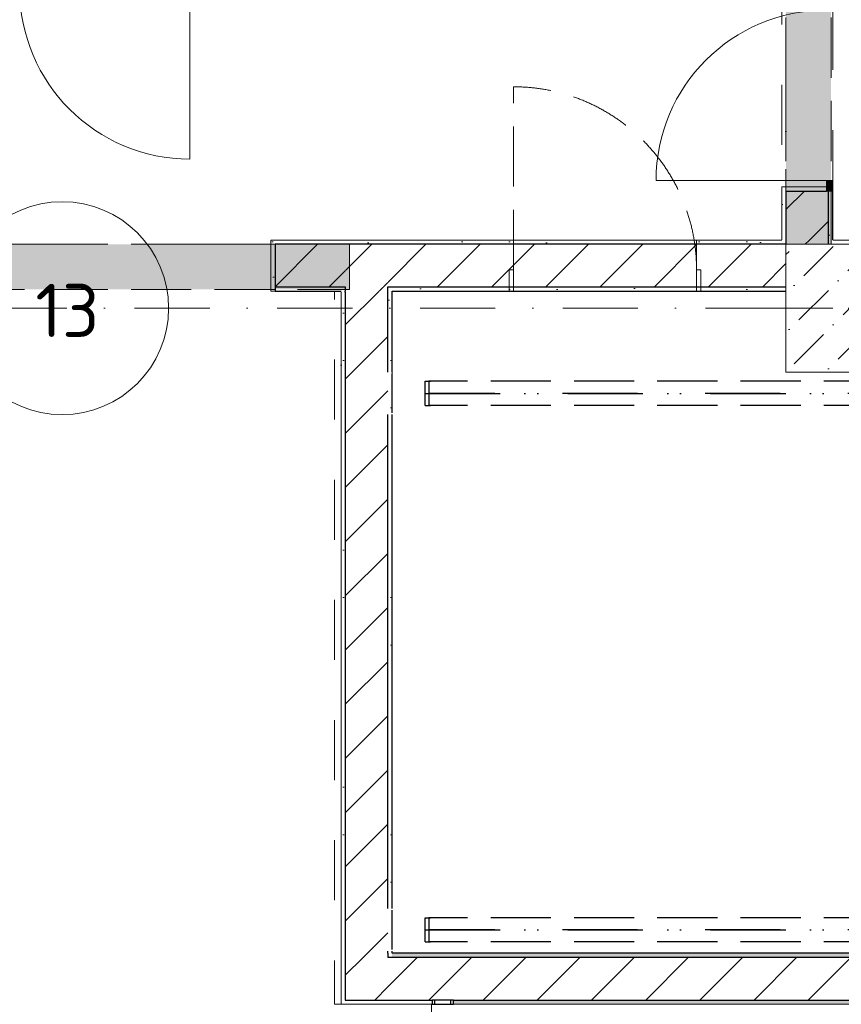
# Model space of a CAD drawing. Header units: millimetres. Extents: x -59761 to 112741, y -57975 to 46221.
# Tile 252 of 256: x 14100 to 17960, y 5730 to 10355. Entities that reach past the tile are written whole.
import ezdxf

# ---------------------------------------------------------------- set-up
doc = ezdxf.new("R2010")
doc.units = ezdxf.units.MM
for name, pattern in [('Wipeout_Contour', [1000, 0, -1000]), ('Невидимая', [391.222223, 282.222223, -109]), ('Штрих-Штриховая', [1093.611073, 529.166651, -211.666656, 141.111112, -211.666656]), ('Штриховая', [564.444447, 282.222223, -282.222223]), ('Штрихпунктирная', [670.277762, 352.777767, -176.388884, 0, -141.111112])]:
    doc.linetypes.add(name, pattern=pattern)
for name, color, linetype in [('Конструктив - Колонны', 7, 'Continuous'), ('Конструктив - Перемычки', 7, 'Continuous'), ('Конструктив - Стены Блок 100 нов', 7, 'Continuous'), ('Конструктив - Стены Блок 200 нов', 7, 'Continuous'), ('УЛИЦА_Связи', 7, 'Continuous'), ('Элемент Модели - Зона', 7, 'Continuous'), ('Элемент Модели - Оси', 2, 'Continuous')]:
    doc.layers.add(name, color=color, linetype=linetype)
doc.styles.add('GOST прямой', font='isocpeur.ttf', dxfattribs={"height": 2.5})
pattern_1 = [(45, (-45000, -54000), (-127.27922, 127.27922), [])]
pattern_2 = [(45, (-45000, -53650), (-111.36932, 111.36932), [0, -105, 0, -157.5]), (110, (-44650, -53650), (148.0016, 53.86817), [0, -77, 0, -133])]

msp = doc.modelspace()

# ---------------------------------------------------------------- linework, layer by layer
at = {"color": 160, "linetype": 'Штрих-Штриховая', "lineweight": 30}
msp.add_line((16030, 8599.94), (16119.73, 8599.94), dxfattribs=at)
at = {"layer": 'Конструктив - Стены Блок 100 нов', "color": 7, "linetype": 'Continuous', "lineweight": 5}
msp.add_line((14900.39, 10500), (14900.39, 9700), dxfattribs=at)
msp.add_arc((14900.39, 10500), 800, 180, 270, dxfattribs=at)
at = {"layer": 'Конструктив - Стены Блок 200 нов', "color": 7, "linetype": 'Continuous', "lineweight": 5}
for q in [(17090, 9600), (17920, 9600)]:
    msp.add_line((17890, 9600), q, dxfattribs=at)
msp.add_arc((17890, 9600), 800, 90, 180, dxfattribs=at)
at = {"layer": 'УЛИЦА_Связи', "color": 252, "linetype": 'Continuous', "lineweight": 30}
for p, q in [((16005.2, 8656.51), (16030, 8656.51)), ((16005.2, 8543.37), (16005.2, 8656.51)), ((16005.2, 8543.37), (16030, 8543.37)), ((16005.2, 6136.57), (16030, 6136.57)), ((16005.2, 6023.43), (16005.2, 6136.57)), ((16005.2, 6136.57), (16030, 6136.57)), ((16005.2, 6023.43), (16005.2, 6136.57)), ((16005.2, 6023.43), (16030, 6023.43)), ((16005.2, 6023.43), (16030, 6023.43))]:
    msp.add_line(p, q, dxfattribs=at)
at = {"layer": 'УЛИЦА_Связи', "color": 252, "linetype": 'Невидимая', "lineweight": 30}
for p, q in [((18160.33, 8656.51), (16022.2, 8656.51)), ((16022.2, 8656.51), (16022.2, 8543.37)), ((18160.33, 8543.37), (16022.2, 8543.37)), ((18160.33, 6136.57), (16022.2, 6136.57)), ((16022.2, 6136.57), (16022.2, 6023.43)), ((18160.33, 6136.57), (16022.2, 6136.57)), ((16022.2, 6136.57), (16022.2, 6023.43)), ((18160.33, 6023.43), (16022.2, 6023.43)), ((18160.33, 6023.43), (16022.2, 6023.43))]:
    msp.add_line(p, q, dxfattribs=at)
at = {"layer": 'УЛИЦА_Связи', "color": 252, "linetype": 'Штрихпунктирная', "lineweight": 30}
for p, q in [((16005.2, 8599.94), (20338, 8599.94)), ((20355, 8599.94), (16022.2, 8599.94)), ((16005.2, 6080), (20338, 6080)), ((16005.2, 6080), (20338, 6080)), ((20355, 6080), (16022.2, 6080)), ((20355, 6080), (16022.2, 6080))]:
    msp.add_line(p, q, dxfattribs=at)
at = {"layer": 'Элемент Модели - Зона', "color": 253, "linetype": 'Штриховая', "lineweight": 15, "flags": 128}
for points in [[(24060, 9320), (24060, 14975), (17920, 14975), (17920, 9320)], [(-8890, -8842.59), (-8890, -9042.59), (-8850, -9042.59), (-8850, -8700), (-8250, -8700), (-8250, -9042.59), (-300, -9042.59), (-300, -8700), (300, -8700), (300, -9042.59), (8700, -9042.59), (8700, -8700), (9300, -8700), (9300, -9042.59), (16025.03, -9042.59), (16025.03, 212.5), (16035.53, 212.5), (16035.53, 5730), (15580, 5730), (15580, 9080), (15300, 9080), (15300, 9320), (17680, 9320), (17680, 10500), (10920, 10500), (10920, 9320), (13800, 9320), (13800, 9080), (12769.68, 9080), (12769.68, -300), (3600, -300), (-8890, -300), (-8890, -350)], [(15850, 5970), (16000, 5970), (20300, 5970), (24800, 5970), (25000, 5970), (29300, 5970), (29480, 5970), (29480, 8499.94), (29480, 8699.94), (29480, 8800), (29480, 9080), (27300.06, 9080), (27300.06, 8700), (26700.06, 8700), (26700.06, 9080), (18300, 9080), (18300, 8700), (17700, 8700), (17700, 9080), (15850, 9080)]]:
    msp.add_lwpolyline(points, close=True, dxfattribs=at)
at = {"layer": 'Элемент Модели - Оси', "linetype": 'Continuous', "lineweight": 15}
msp.add_circle((14300, 9000), 500, dxfattribs=at)

# ---------------------------------------------------------------- texts
at = {"layer": 'Элемент Модели - Оси', "insert": (14173.7, 9114.25), "char_height": 250, "width": 929.8283, "attachment_point": 1, "style": 'GOST прямой'}
msp.add_mtext('13', dxfattribs=at)

# ---------------------------------------------------------------- next in the draw order: wipeouts: each hides what was drawn before it
at = {"color": 254, "linetype": 'Wipeout_Contour', "lineweight": 0, "ltscale": 9963814.904966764}
msp.add_wipeout([(17700, 9300), (17900, 9300), (17900, 9320), (17700, 9320)], dxfattribs=at).dxf.layer = 'Конструктив - Стены Блок 200 нов'
at = {"color": 254, "linetype": 'Wipeout_Contour', "lineweight": 0, "ltscale": 9955684.395797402}
msp.add_wipeout([(15630, 9080), (15830, 9080), (15830, 9100), (15630, 9100)], dxfattribs=at).dxf.layer = 'Конструктив - Стены Блок 200 нов'
at = {"color": 254, "linetype": 'Wipeout_Contour', "lineweight": 0, "ltscale": 9956905.268086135}
msp.add_wipeout([(15850, 8499.94), (15830, 8499.94), (15830, 6180), (15850, 6180)], dxfattribs=at).dxf.layer = 'Конструктив - Стены Блок 200 нов'
at = {"color": 254, "linetype": 'Wipeout_Contour', "lineweight": 0, "ltscale": 7468132.899972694}
msp.add_wipeout([(15830, 5970), (15830, 5950), (15850, 5970)], dxfattribs=at).dxf.layer = 'Конструктив - Стены Блок 200 нов'
at = {"color": 254, "linetype": 'Wipeout_Contour', "lineweight": 0, "ltscale": 7467551.510437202}
msp.add_wipeout([(15610, 5750), (15610, 5730), (15630, 5750)], dxfattribs=at).dxf.layer = 'Конструктив - Стены Блок 200 нов'
at = {"color": 254, "linetype": 'Wipeout_Contour', "lineweight": 0, "ltscale": 9984094.951756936}
msp.add_wipeout([(28862.03, 5750), (16138.03, 5750), (16138.03, 5730), (28862.03, 5730)], dxfattribs=at).dxf.layer = 'Конструктив - Стены Блок 200 нов'

# ---------------------------------------------------------------- next in the draw order: hatches: boundary and pattern name
at = {"layer": 'Конструктив - Стены Блок 200 нов', "linetype": 'Continuous', "lineweight": 5}
h = msp.add_hatch(dxfattribs=at)
h.set_pattern_fill('БЛОКИ_БЕТОННЫЕ_ЭФФЕКТИВН_2D', style=0, pattern_type=2)
h.set_pattern_definition(pattern_1)
h.paths.add_polyline_path([(17700, 9300), (17900, 9300), (17900, 9320), (17700, 9320)])
h = msp.add_hatch(dxfattribs=at)
h.set_pattern_fill('БЛОКИ_БЕТОННЫЕ_ЭФФЕКТИВН_2D', style=0, pattern_type=2)
h.set_pattern_definition(pattern_1)
h.paths.add_polyline_path([(15630, 9080), (15830, 9080), (15830, 9100), (15630, 9100)])
h = msp.add_hatch(dxfattribs=at)
h.set_pattern_fill('ШТУКАТУРКА__ГИПС_01_000D', color=252, style=0, pattern_type=2)
h.set_pattern_definition(pattern_2)
h.paths.add_polyline_path([(15850, 8499.94), (15830, 8499.94), (15830, 6180), (15850, 6180)])
h = msp.add_hatch(dxfattribs=at)
h.set_pattern_fill('ШТУКАТУРКА__ГИПС_01_000D', color=252, style=0, pattern_type=2)
h.set_pattern_definition(pattern_2)
h.paths.add_polyline_path([(28862.03, 5750), (16138.03, 5750), (16138.03, 5730), (28862.03, 5730)])

# ---------------------------------------------------------------- next in the draw order: wipeouts: each hides what was drawn before it
at = {"color": 254, "linetype": 'Wipeout_Contour', "lineweight": 0, "ltscale": 7467742.630399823}
msp.add_wipeout([(15630, 5950), (15630, 5750), (15830, 5950)], dxfattribs=at).dxf.layer = 'Конструктив - Стены Блок 200 нов'

# ---------------------------------------------------------------- next in the draw order: hatches: boundary and pattern name
at = {"layer": 'Конструктив - Стены Блок 200 нов', "linetype": 'Continuous', "lineweight": 5}
h = msp.add_hatch(dxfattribs=at)
h.set_pattern_fill('БЛОКИ_БЕТОННЫЕ_ЭФФЕКТИВН_2D', style=0, pattern_type=2)
h.set_pattern_definition(pattern_1)
h.paths.add_polyline_path([(15630, 5950), (15630, 5750), (15830, 5950)])

# ---------------------------------------------------------------- next in the draw order: wipeouts: each hides what was drawn before it
at = {"color": 254, "linetype": 'Wipeout_Contour', "lineweight": 0, "ltscale": 9963322.023173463}
msp.add_wipeout([(17680, 9320), (17700, 9320), (17700, 9550), (17680, 9550)], dxfattribs=at).dxf.layer = 'Конструктив - Стены Блок 200 нов'
at = {"color": 254, "linetype": 'Wipeout_Contour', "lineweight": 0, "ltscale": 9964196.563410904}
msp.add_wipeout([(17900, 9550), (17900, 9320), (17920, 9320), (17920, 9550)], dxfattribs=at).dxf.layer = 'Конструктив - Стены Блок 200 нов'
at = {"color": 254, "linetype": 'Wipeout_Contour', "lineweight": 0, "ltscale": 9956210.882929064}
msp.add_wipeout([(15850, 9080), (15830, 9080), (15830, 8699.94), (15850, 8699.94)], dxfattribs=at).dxf.layer = 'Конструктив - Стены Блок 200 нов'

# ---------------------------------------------------------------- next in the draw order: hatches: boundary and pattern name
at = {"layer": 'Конструктив - Стены Блок 200 нов', "linetype": 'Continuous', "lineweight": 5}
h = msp.add_hatch(dxfattribs=at)
h.set_pattern_fill('ШТУКАТУРКА__ГИПС_01_000D', color=252, style=0, pattern_type=2)
h.set_pattern_definition(pattern_2)
h.paths.add_polyline_path([(17680, 9320), (17700, 9320), (17700, 9550), (17680, 9550)])
h = msp.add_hatch(dxfattribs=at)
h.set_pattern_fill('ШТУКАТУРКА__ГИПС_01_000D', color=252, style=0, pattern_type=2)
h.set_pattern_definition(pattern_2)
h.paths.add_polyline_path([(17900, 9550), (17900, 9320), (17920, 9320), (17920, 9550)])
h = msp.add_hatch(dxfattribs=at)
h.set_pattern_fill('ШТУКАТУРКА__ГИПС_01_000D', color=252, style=0, pattern_type=2)
h.set_pattern_definition(pattern_2)
h.paths.add_polyline_path([(15850, 9080), (15830, 9080), (15830, 8699.94), (15850, 8699.94)])

# ---------------------------------------------------------------- next in the draw order: wipeouts: each hides what was drawn before it
at = {"color": 254, "linetype": 'Wipeout_Contour', "lineweight": 0, "ltscale": 7468154.145339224}
msp.add_wipeout([(15850, 5970), (15830, 5950), (15850, 5950)], dxfattribs=at).dxf.layer = 'Конструктив - Стены Блок 200 нов'
at = {"color": 254, "linetype": 'Wipeout_Contour', "lineweight": 0, "ltscale": 7467572.75763456}
msp.add_wipeout([(15630, 5750), (15610, 5730), (15630, 5730)], dxfattribs=at).dxf.layer = 'Конструктив - Стены Блок 200 нов'

# ---------------------------------------------------------------- next in the draw order: wipeouts: each hides what was drawn before it
at = {"color": 254, "linetype": 'Wipeout_Contour', "lineweight": 0, "ltscale": 12454775.26575934}
msp.add_wipeout([(17890, 9550), (17700, 9550), (17700, 9320), (17900, 9320), (17900, 9550)], dxfattribs=at).dxf.layer = 'Конструктив - Стены Блок 200 нов'
at = {"color": 254, "linetype": 'Wipeout_Contour', "lineweight": 0, "ltscale": 9956356.207172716}
msp.add_wipeout([(15850, 8691.94), (15838, 8691.94), (15838, 8507.94), (15850, 8507.94)], dxfattribs=at).dxf.layer = 'Конструктив - Стены Блок 200 нов'
at = {"color": 254, "linetype": 'Wipeout_Contour', "lineweight": 0, "ltscale": 9984651.7634652}
msp.add_wipeout([(29480, 5970), (15850, 5970), (15850, 5950), (29480, 5950)], dxfattribs=at).dxf.layer = 'Конструктив - Стены Блок 200 нов'
at = {"color": 254, "linetype": 'Wipeout_Contour', "lineweight": 0, "ltscale": 9957600.116834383}
msp.add_wipeout([(16038.03, 5750), (15630, 5750), (15630, 5730), (16038.03, 5730)], dxfattribs=at).dxf.layer = 'Конструктив - Стены Блок 200 нов'

# ---------------------------------------------------------------- next in the draw order: hatches: boundary and pattern name
at = {"layer": 'Конструктив - Стены Блок 200 нов', "linetype": 'Continuous', "lineweight": 5}
h = msp.add_hatch(dxfattribs=at)
h.set_pattern_fill('БЛОКИ_БЕТОННЫЕ_ЭФФЕКТИВН_2D', style=0, pattern_type=2)
h.set_pattern_definition(pattern_1)
h.paths.add_polyline_path([(17890, 9550), (17700, 9550), (17700, 9320), (17900, 9320), (17900, 9550)])
h = msp.add_hatch(dxfattribs=at)
h.set_pattern_fill('ШТУКАТУРКА__ГИПС_01_000D', color=252, style=0, pattern_type=2)
h.set_pattern_definition(pattern_2)
h.paths.add_polyline_path([(15850, 8691.94), (15838, 8691.94), (15838, 8507.94), (15850, 8507.94)])
h = msp.add_hatch(dxfattribs=at)
h.set_pattern_fill('ШТУКАТУРКА__ГИПС_01_000D', color=252, style=0, pattern_type=2)
h.set_pattern_definition(pattern_2)
h.paths.add_polyline_path([(29480, 5970), (15850, 5970), (15850, 5950), (29480, 5950)])

# ---------------------------------------------------------------- next in the draw order: linework, layer by layer
at = {"layer": 'Конструктив - Стены Блок 200 нов', "color": 7, "linetype": 'Continuous', "lineweight": 5}
msp.add_line((17920, 9600), (17920, 9550), dxfattribs=at)
at = {"layer": 'Конструктив - Стены Блок 200 нов', "color": 7, "linetype": 'Continuous', "lineweight": 30}
for p, q in [((17700, 9320), (17700, 9300)), ((17900, 9300), (17900, 9320))]:
    msp.add_line(p, q, dxfattribs=at)
at = {"layer": 'Конструктив - Стены Блок 200 нов', "color": 7, "linetype": 'Continuous', "lineweight": 30, "flags": 128}
msp.add_lwpolyline([(17920, 9320), (17920, 9550)], dxfattribs=at)

# ---------------------------------------------------------------- next in the draw order: wipeouts: each hides what was drawn before it
at = {"color": 254, "linetype": 'Wipeout_Contour', "lineweight": 0, "ltscale": 12454472.16847439}
msp.add_wipeout([(17680, 9550), (17700, 9550), (17890, 9550), (17890, 9570), (17680, 9570)], dxfattribs=at).dxf.layer = 'Конструктив - Стены Блок 200 нов'
at = {"color": 254, "linetype": 'Wipeout_Contour', "lineweight": 0, "ltscale": 7467963.02124568}
msp.add_wipeout([(15830, 5950), (15630, 5750), (15830, 5750)], dxfattribs=at).dxf.layer = 'Конструктив - Стены Блок 200 нов'

# ---------------------------------------------------------------- next in the draw order: hatches: boundary and pattern name
at = {"layer": 'Конструктив - Стены Блок 200 нов', "linetype": 'Continuous', "lineweight": 0}
msp.add_hatch(color=255, dxfattribs=at).paths.add_polyline_path([(17890, 9550), (17920, 9550), (17920, 9600), (17890, 9600)])
at = {"layer": 'Конструктив - Стены Блок 200 нов', "linetype": 'Continuous', "lineweight": 5}
h = msp.add_hatch(dxfattribs=at)
h.set_pattern_fill('БЛОКИ_БЕТОННЫЕ_ЭФФЕКТИВН_2D', style=0, pattern_type=2)
h.set_pattern_definition(pattern_1)
h.paths.add_polyline_path([(15830, 5950), (15630, 5750), (15830, 5750)])

# ---------------------------------------------------------------- next in the draw order: linework, layer by layer
at = {"layer": 'Конструктив - Стены Блок 200 нов', "color": 7, "linetype": 'Continuous', "lineweight": 5}
for p, q in [((17890, 9550), (17890, 9600)), ((17890, 9570), (17680, 9570)), ((17680, 9550), (17680, 9570)), ((17680, 9550), (17680, 9570)), ((17890, 9570), (17680, 9570)), ((17890, 9550), (17890, 9570)), ((17920, 9550), (17890, 9550))]:
    msp.add_line(p, q, dxfattribs=at)
at = {"layer": 'Конструктив - Стены Блок 200 нов', "color": 7, "linetype": 'Continuous', "lineweight": 30}
for p, q in [((17700, 9550), (17700, 9320)), ((17700, 9550), (17890, 9550)), ((17900, 9550), (17890, 9550)), ((17900, 9550), (17890, 9550)), ((17900, 9550), (17890, 9550)), ((17900, 9320), (17900, 9550)), ((17920, 9550), (17900, 9550)), ((17920, 9550), (17900, 9550)), ((17920, 9550), (17900, 9550)), ((15630, 5950), (15630, 5750))]:
    msp.add_line(p, q, dxfattribs=at)
at = {"layer": 'Конструктив - Стены Блок 200 нов', "color": 7, "linetype": 'Continuous', "lineweight": 5, "flags": 128}
for points in [[(17680, 9550), (17680, 9320)], [(15610, 5730), (15610, 5750)]]:
    msp.add_lwpolyline(points, dxfattribs=at)

# ---------------------------------------------------------------- next in the draw order: wipeouts: each hides what was drawn before it
at = {"color": 254, "linetype": 'Wipeout_Contour', "lineweight": 0, "ltscale": 9963377.63722981}
msp.add_wipeout([(17680, 9300), (17700, 9300), (17700, 9320), (17680, 9320)], dxfattribs=at).dxf.layer = 'Конструктив - Стены Блок 200 нов'
at = {"color": 254, "linetype": 'Wipeout_Contour', "lineweight": 0, "ltscale": 9976495.864294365}
msp.add_wipeout([(17920, 9300), (24060, 9300), (24060, 9320), (17920, 9320)], dxfattribs=at).dxf.layer = 'Конструктив - Стены Блок 200 нов'
at = {"color": 254, "linetype": 'Wipeout_Contour', "lineweight": 0, "ltscale": 9984701.230633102}
msp.add_wipeout([(29500, 5950), (15830, 5950), (15830, 5750), (29500, 5750)], dxfattribs=at).dxf.layer = 'Конструктив - Стены Блок 200 нов'

# ---------------------------------------------------------------- next in the draw order: hatches: boundary and pattern name
at = {"layer": 'Конструктив - Стены Блок 200 нов', "linetype": 'Continuous', "lineweight": 5}
h = msp.add_hatch(dxfattribs=at)
h.set_pattern_fill('ШТУКАТУРКА__ГИПС_01_000D', color=252, style=0, pattern_type=2)
h.set_pattern_definition(pattern_2)
h.paths.add_polyline_path([(17920, 9300), (24060, 9300), (24060, 9320), (17920, 9320)])
h = msp.add_hatch(dxfattribs=at)
h.set_pattern_fill('БЛОКИ_БЕТОННЫЕ_ЭФФЕКТИВН_2D', style=0, pattern_type=2)
h.set_pattern_definition(pattern_1)
h.paths.add_polyline_path([(29500, 5950), (15830, 5950), (15830, 5750), (29500, 5750)])

# ---------------------------------------------------------------- next in the draw order: linework, layer by layer
at = {"layer": 'Конструктив - Стены Блок 200 нов', "color": 7, "linetype": 'Continuous', "lineweight": 30}
for p, q in [((15830, 5970), (15830, 5950)), ((29500, 5950), (15830, 5950)), ((15630, 5750), (15830, 5750)), ((15830, 5750), (16038.03, 5750)), ((16038.03, 5750), (16038.03, 5730)), ((16050.53, 5750), (16038.03, 5750)), ((16125.53, 5750), (16050.53, 5750)), ((16138.03, 5750), (16125.53, 5750)), ((16138.03, 5730), (16138.03, 5750)), ((16138.03, 5750), (28862.03, 5750))]:
    msp.add_line(p, q, dxfattribs=at)
at = {"layer": 'Конструктив - Стены Блок 200 нов', "color": 7, "linetype": 'Continuous', "lineweight": 30, "flags": 128}
msp.add_lwpolyline([(29480, 5970), (15850, 5970)], dxfattribs=at)
at = {"layer": 'Конструктив - Стены Блок 200 нов', "color": 7, "linetype": 'Continuous', "lineweight": 5, "flags": 128}
for points in [[(15610, 5730), (16038.03, 5730)], [(16138.03, 5730), (28862.03, 5730)]]:
    msp.add_lwpolyline(points, dxfattribs=at)

# ---------------------------------------------------------------- next in the draw order: wipeouts: each hides what was drawn before it
at = {"color": 254, "linetype": 'Wipeout_Contour', "lineweight": 0, "ltscale": 9958607.474738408}
msp.add_wipeout([(15300, 9320), (15300, 9300), (17680, 9300), (17680, 9320)], dxfattribs=at).dxf.layer = 'Конструктив - Стены Блок 200 нов'

# ---------------------------------------------------------------- next in the draw order: hatches: boundary and pattern name
at = {"layer": 'Конструктив - Стены Блок 200 нов', "linetype": 'Continuous', "lineweight": 5}
h = msp.add_hatch(dxfattribs=at)
h.set_pattern_fill('ШТУКАТУРКА__ГИПС_01_000D', color=252, style=0, pattern_type=2)
h.set_pattern_definition(pattern_2)
h.paths.add_polyline_path([(15300, 9320), (15300, 9300), (17680, 9300), (17680, 9320)])

# ---------------------------------------------------------------- next in the draw order: wipeouts: each hides what was drawn before it
at = {"color": 254, "linetype": 'Wipeout_Contour', "lineweight": 0, "ltscale": 9958435.817346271}
msp.add_wipeout([(16050.53, 5750), (16038.03, 5750), (16038.03, 5730), (16050.53, 5730)], dxfattribs=at).dxf.layer = 'Конструктив - Стены Блок 100 нов'
at = {"color": 254, "linetype": 'Wipeout_Contour', "lineweight": 0, "ltscale": 9964252.172731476}
msp.add_wipeout([(17900, 9300), (17920, 9300), (17920, 9320), (17900, 9320)], dxfattribs=at).dxf.layer = 'Конструктив - Стены Блок 200 нов'
at = {"color": 254, "linetype": 'Wipeout_Contour', "lineweight": 0, "ltscale": 9955999.412619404}
msp.add_wipeout([(15630, 5750), (15630, 9075), (15610, 9075), (15610, 5750)], dxfattribs=at).dxf.layer = 'Конструктив - Стены Блок 200 нов'
at = {"color": 254, "linetype": 'Wipeout_Contour', "lineweight": 0, "ltscale": 9957517.935894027}
msp.add_wipeout([(15830, 5970), (15850, 5970), (15850, 5980), (15830, 5980)], dxfattribs=at).dxf.layer = 'Конструктив - Стены Блок 200 нов'

# ---------------------------------------------------------------- next in the draw order: hatches: boundary and pattern name
at = {"layer": 'Конструктив - Стены Блок 200 нов', "linetype": 'Continuous', "lineweight": 5}
h = msp.add_hatch(dxfattribs=at)
h.set_pattern_fill('ШТУКАТУРКА__ГИПС_01_000D', color=252, style=0, pattern_type=2)
h.set_pattern_definition(pattern_2)
h.paths.add_polyline_path([(15630, 5750), (15630, 9075), (15610, 9075), (15610, 5750)])

# ---------------------------------------------------------------- next in the draw order: linework, layer by layer
at = {"layer": 'Конструктив - Стены Блок 200 нов', "color": 7, "linetype": 'Continuous', "lineweight": 30}
msp.add_line((17900, 9300), (17900, 9320), dxfattribs=at)
at = {"layer": 'Конструктив - Стены Блок 200 нов', "color": 7, "linetype": 'Continuous', "lineweight": 5, "flags": 128}
msp.add_lwpolyline([(24060, 9320), (17920, 9320)], dxfattribs=at)

# ---------------------------------------------------------------- next in the draw order: wipeouts: each hides what was drawn before it
at = {"color": 254, "linetype": 'Wipeout_Contour', "lineweight": 0, "ltscale": 9958609.701219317}
msp.add_wipeout([(16125.53, 5750), (16050.53, 5750), (16050.53, 5730), (16125.53, 5730)], dxfattribs=at).dxf.layer = 'Конструктив - Стены Блок 100 нов'
at = {"color": 254, "linetype": 'Wipeout_Contour', "lineweight": 0, "ltscale": 9957486.523983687}
msp.add_wipeout([(15838, 6172), (15838, 5988), (15850, 5988), (15850, 6172)], dxfattribs=at).dxf.layer = 'Конструктив - Стены Блок 200 нов'

# ---------------------------------------------------------------- next in the draw order: linework, layer by layer
at = {"layer": 'Конструктив - Стены Блок 200 нов', "color": 7, "linetype": 'Continuous', "lineweight": 30}
for p, q in [((16038.03, 5750), (16038.03, 5730)), ((16050.53, 5750), (16038.03, 5750)), ((16050.53, 5730), (16050.53, 5750))]:
    msp.add_line(p, q, dxfattribs=at)

# ---------------------------------------------------------------- next in the draw order: wipeouts: each hides what was drawn before it
at = {"color": 254, "linetype": 'Wipeout_Contour', "lineweight": 0, "ltscale": 9958783.585097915}
msp.add_wipeout([(16138.03, 5750), (16125.53, 5750), (16125.53, 5730), (16138.03, 5730)], dxfattribs=at).dxf.layer = 'Конструктив - Стены Блок 100 нов'
at = {"color": 254, "linetype": 'Wipeout_Contour', "lineweight": 0, "ltscale": 9956390.430576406}
msp.add_wipeout([(15830, 5950), (15830, 9080), (15630, 9080), (15630, 5950)], dxfattribs=at).dxf.layer = 'Конструктив - Стены Блок 200 нов'

# ---------------------------------------------------------------- next in the draw order: hatches: boundary and pattern name
at = {"layer": 'Конструктив - Стены Блок 200 нов', "linetype": 'Continuous', "lineweight": 5}
h = msp.add_hatch(dxfattribs=at)
h.set_pattern_fill('БЛОКИ_БЕТОННЫЕ_ЭФФЕКТИВН_2D', style=0, pattern_type=2)
h.set_pattern_definition(pattern_1)
h.paths.add_polyline_path([(15830, 5950), (15830, 9080), (15630, 9080), (15630, 5950)])

# ---------------------------------------------------------------- next in the draw order: linework, layer by layer
at = {"layer": 'Конструктив - Стены Блок 100 нов', "color": 7, "linetype": 'Continuous', "lineweight": 30, "flags": 128}
msp.add_lwpolyline([(16038.03, 5730), (16138.03, 5730)], dxfattribs=at)
at = {"layer": 'Конструктив - Стены Блок 200 нов', "color": 7, "linetype": 'Continuous', "lineweight": 30}
for p, q in [((15630, 9100), (15630, 9080)), ((15630, 9075), (15630, 9080)), ((15630, 9075), (15630, 5950)), ((15830, 9080), (15830, 9100)), ((15830, 8699.94), (15830, 9080)), ((15830, 6180), (15830, 8499.94)), ((15830, 5970), (15830, 5980)), ((15830, 5970), (15830, 5950)), ((15630, 5950), (15630, 5750)), ((16125.53, 5750), (16050.53, 5750)), ((16125.53, 5730), (16125.53, 5750)), ((16138.03, 5750), (16125.53, 5750)), ((16138.03, 5730), (16138.03, 5750))]:
    msp.add_line(p, q, dxfattribs=at)
at = {"layer": 'Конструктив - Стены Блок 200 нов', "color": 7, "linetype": 'Continuous', "lineweight": 5, "flags": 128}
msp.add_lwpolyline([(15610, 9075), (15610, 5750)], dxfattribs=at)
at = {"layer": 'Конструктив - Стены Блок 200 нов', "color": 7, "linetype": 'Continuous', "lineweight": 30, "flags": 128}
for points in [[(15850, 8699.94), (15850, 9080)], [(15850, 8507.94), (15850, 8691.94)], [(15850, 6180), (15850, 8499.94)], [(15850, 5988), (15850, 6172)], [(15850, 5970), (15850, 5980)]]:
    msp.add_lwpolyline(points, dxfattribs=at)

# ---------------------------------------------------------------- next in the draw order: wipeouts: each hides what was drawn before it
at = {"color": 254, "linetype": 'Wipeout_Contour', "lineweight": 0, "ltscale": 9955247.136898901}
msp.add_wipeout([(15610, 9080), (15630, 9080), (15630, 9100), (15610, 9100)], dxfattribs=at).dxf.layer = 'Конструктив - Стены Блок 200 нов'
at = {"color": 254, "linetype": 'Wipeout_Contour', "lineweight": 0, "ltscale": 9959838.376738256}
msp.add_wipeout([(15850, 9080), (17700, 9080), (17700, 9100), (15850, 9100)], dxfattribs=at).dxf.layer = 'Конструктив - Стены Блок 200 нов'

# ---------------------------------------------------------------- next in the draw order: hatches: boundary and pattern name
at = {"layer": 'Конструктив - Стены Блок 200 нов', "linetype": 'Continuous', "lineweight": 5}
h = msp.add_hatch(dxfattribs=at)
h.set_pattern_fill('ШТУКАТУРКА__ГИПС_01_000D', color=252, style=0, pattern_type=2)
h.set_pattern_definition(pattern_2)
h.paths.add_polyline_path([(15850, 9080), (17700, 9080), (17700, 9100), (15850, 9100)])

# ---------------------------------------------------------------- next in the draw order: wipeouts: each hides what was drawn before it
at = {"color": 254, "linetype": 'Wipeout_Contour', "lineweight": 0, "ltscale": 9954591.25125708}
msp.add_wipeout([(15300, 9080), (15610, 9080), (15610, 9100), (15300, 9100)], dxfattribs=at).dxf.layer = 'Конструктив - Стены Блок 200 нов'

# ---------------------------------------------------------------- next in the draw order: hatches: boundary and pattern name
at = {"layer": 'Конструктив - Стены Блок 200 нов', "linetype": 'Continuous', "lineweight": 5}
h = msp.add_hatch(dxfattribs=at)
h.set_pattern_fill('ШТУКАТУРКА__ГИПС_01_000D', color=252, style=0, pattern_type=2)
h.set_pattern_definition(pattern_2)
h.paths.add_polyline_path([(15300, 9080), (15610, 9080), (15610, 9100), (15300, 9100)])

# ---------------------------------------------------------------- next in the draw order: wipeouts: each hides what was drawn before it
at = {"color": 254, "linetype": 'Wipeout_Contour', "lineweight": 0, "ltscale": 9956121.654723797}
msp.add_wipeout([(15830, 9080), (15850, 9080), (15850, 9100), (15830, 9100)], dxfattribs=at).dxf.layer = 'Конструктив - Стены Блок 200 нов'

# ---------------------------------------------------------------- next in the draw order: wipeouts: each hides what was drawn before it
at = {"color": 254, "linetype": 'Wipeout_Contour', "lineweight": 0, "ltscale": 9959749.626416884}
msp.add_wipeout([(15830, 9100), (17700, 9100), (17700, 9300), (15830, 9300)], dxfattribs=at).dxf.layer = 'Конструктив - Стены Блок 200 нов'

# ---------------------------------------------------------------- next in the draw order: hatches: boundary and pattern name
at = {"layer": 'Конструктив - Стены Блок 200 нов', "linetype": 'Continuous', "lineweight": 5}
h = msp.add_hatch(dxfattribs=at)
h.set_pattern_fill('БЛОКИ_БЕТОННЫЕ_ЭФФЕКТИВН_2D', style=0, pattern_type=2)
h.set_pattern_definition(pattern_1)
h.paths.add_polyline_path([(15830, 9100), (17700, 9100), (17700, 9300), (15830, 9300)])

# ---------------------------------------------------------------- next in the draw order: linework, layer by layer
at = {"layer": 'Конструктив - Стены Блок 200 нов', "color": 7, "linetype": 'Невидимая', "lineweight": 15}
for p, q in [((16420, 9180), (16420, 10040)), ((16400, 9320), (16420, 9320)), ((16420, 9180), (16420, 9320)), ((17300, 9320), (17280, 9320)), ((17280, 9180), (17280, 9320)), ((16400, 9180), (16420, 9180)), ((16400, 9080), (16400, 9180)), ((16400, 9100), (16400, 9180)), ((16400, 9100), (16400, 9180)), ((16420, 9180), (16420, 9080)), ((17280, 9080), (17280, 9180)), ((17280, 9180), (17300, 9180)), ((17300, 9180), (17300, 9080)), ((17300, 9100), (17300, 9180)), ((17300, 9100), (17300, 9180)), ((16400, 9080), (16400, 9100)), ((16400, 9080), (16400, 9100)), ((16420, 9080), (16400, 9080)), ((17300, 9080), (17280, 9080)), ((17300, 9080), (17300, 9100)), ((17300, 9080), (17300, 9100))]:
    msp.add_line(p, q, dxfattribs=at)
at = {"layer": 'Конструктив - Стены Блок 200 нов', "color": 7, "linetype": 'Continuous', "lineweight": 30}
msp.add_line((17700, 9320), (17700, 9300), dxfattribs=at)
at = {"layer": 'Конструктив - Стены Блок 200 нов', "color": 7, "linetype": 'Невидимая', "lineweight": 15}
msp.add_arc((16420, 9180), 860, 0, 90, dxfattribs=at)

# ---------------------------------------------------------------- next in the draw order: wipeouts: each hides what was drawn before it
at = {"color": 254, "linetype": 'Wipeout_Contour', "lineweight": 0, "ltscale": 9955635.37610002}
msp.add_wipeout([(15630, 9100), (15830, 9100), (15830, 9300), (15630, 9300)], dxfattribs=at).dxf.layer = 'Конструктив - Стены Блок 200 нов'

# ---------------------------------------------------------------- next in the draw order: hatches: boundary and pattern name
at = {"layer": 'Конструктив - Стены Блок 200 нов', "linetype": 'Continuous', "lineweight": 5}
h = msp.add_hatch(dxfattribs=at)
h.set_pattern_fill('БЛОКИ_БЕТОННЫЕ_ЭФФЕКТИВН_2D', style=0, pattern_type=2)
h.set_pattern_definition(pattern_1)
h.paths.add_polyline_path([(15630, 9100), (15830, 9100), (15830, 9300), (15630, 9300)])

# ---------------------------------------------------------------- next in the draw order: linework, layer by layer
at = {"layer": 'Конструктив - Стены Блок 200 нов', "color": 7, "linetype": 'Continuous', "lineweight": 30}
for p, q in [((17700, 9300), (15830, 9300)), ((15830, 9080), (15830, 9100)), ((15830, 9100), (17700, 9100))]:
    msp.add_line(p, q, dxfattribs=at)
at = {"layer": 'Конструктив - Стены Блок 200 нов', "color": 7, "linetype": 'Continuous', "lineweight": 30, "flags": 128}
msp.add_lwpolyline([(15850, 9080), (17700, 9080)], dxfattribs=at)

# ---------------------------------------------------------------- next in the draw order: wipeouts: each hides what was drawn before it
at = {"color": 254, "linetype": 'Wipeout_Contour', "lineweight": 0, "ltscale": 9954581.97716723}
msp.add_wipeout([(15630, 9300), (15300, 9300), (15300, 9100), (15630, 9100)], dxfattribs=at).dxf.layer = 'Конструктив - Стены Блок 200 нов'

# ---------------------------------------------------------------- next in the draw order: hatches: boundary and pattern name
at = {"layer": 'Конструктив - Стены Блок 200 нов', "linetype": 'Continuous', "lineweight": 5}
h = msp.add_hatch(dxfattribs=at)
h.set_pattern_fill('БЛОКИ_БЕТОННЫЕ_ЭФФЕКТИВН_2D', style=0, pattern_type=2)
h.set_pattern_definition(pattern_1)
h.paths.add_polyline_path([(15630, 9300), (15300, 9300), (15300, 9100), (15630, 9100)])

# ---------------------------------------------------------------- next in the draw order: linework, layer by layer
at = {"layer": 'Конструктив - Перемычки', "color": 7, "linetype": 'Невидимая', "lineweight": 0}
msp.add_line((15650, 9088.08), (15650, 9300.08), dxfattribs=at)
at = {"layer": 'Конструктив - Стены Блок 200 нов', "color": 7, "linetype": 'Continuous', "lineweight": 30}
for p, q in [((15830, 9300), (15630, 9300)), ((15630, 9100), (15630, 9080))]:
    msp.add_line(p, q, dxfattribs=at)

# ---------------------------------------------------------------- next in the draw order: wipeouts: each hides what was drawn before it
at = {"color": 254, "linetype": 'Wipeout_Contour', "lineweight": 0, "ltscale": 12442356.17724894}
msp.add_wipeout([(15280, 9320), (15280, 9080), (15300, 9080), (15300, 9300), (15300, 9320)], dxfattribs=at).dxf.layer = 'Конструктив - Стены Блок 200 нов'

# ---------------------------------------------------------------- next in the draw order: hatches: boundary and pattern name
at = {"layer": 'Конструктив - Перемычки', "linetype": 'Continuous', "lineweight": 0}
msp.add_hatch(color=59, dxfattribs=at).paths.add_polyline_path([(13450, 9300.08), (13450, 9088.08), (15650, 9088.08), (15650, 9300.08)])
at = {"layer": 'Конструктив - Стены Блок 200 нов', "linetype": 'Continuous', "lineweight": 5}
h = msp.add_hatch(dxfattribs=at)
h.set_pattern_fill('ШТУКАТУРКА__ГИПС_01_000D', color=252, style=0, pattern_type=2)
h.set_pattern_definition(pattern_2)
h.paths.add_polyline_path([(15280, 9320), (15280, 9080), (15300, 9080), (15300, 9300), (15300, 9320)])

# ---------------------------------------------------------------- next in the draw order: linework, layer by layer
at = {"layer": 'Конструктив - Перемычки', "color": 7, "linetype": 'Невидимая', "lineweight": 0}
for p, q in [((13450, 9300.08), (15650, 9300.08)), ((13450, 9088.08), (15650, 9088.08))]:
    msp.add_line(p, q, dxfattribs=at)
at = {"layer": 'Конструктив - Перемычки', "color": 7, "linetype": 'Штрихпунктирная', "lineweight": 0}
msp.add_line((13450, 9300.08), (15650, 9300.08), dxfattribs=at)
at = {"layer": 'Конструктив - Стены Блок 200 нов', "color": 7, "linetype": 'Continuous', "lineweight": 5}
for p, q in [((15280, 9080), (15280, 9320)), ((15300, 9320), (15280, 9320)), ((15300, 9320), (15280, 9320)), ((15280, 9080), (15280, 9320)), ((15300, 9080), (15280, 9080))]:
    msp.add_line(p, q, dxfattribs=at)
at = {"layer": 'Конструктив - Стены Блок 200 нов', "color": 7, "linetype": 'Continuous', "lineweight": 30}
for p, q in [((15630, 9300), (15300, 9300)), ((15300, 9300), (15300, 9080)), ((15300, 9100), (15630, 9100))]:
    msp.add_line(p, q, dxfattribs=at)
at = {"layer": 'Конструктив - Стены Блок 200 нов', "color": 7, "linetype": 'Continuous', "lineweight": 5, "flags": 128}
msp.add_lwpolyline([(17680, 9320), (15300, 9320)], dxfattribs=at)
at = {"layer": 'Конструктив - Стены Блок 200 нов', "color": 7, "linetype": 'Continuous', "lineweight": 30, "flags": 128}
msp.add_lwpolyline([(15300, 9080), (15610, 9080)], dxfattribs=at)

# ---------------------------------------------------------------- next in the draw order: wipeouts: each hides what was drawn before it
at = {"color": 254, "linetype": 'Wipeout_Contour', "lineweight": 0, "ltscale": 9964748.048316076}
msp.add_wipeout([(17700, 8700), (18300, 8700), (18300, 9300), (17700, 9300)], dxfattribs=at).dxf.layer = 'Конструктив - Колонны'

# ---------------------------------------------------------------- next in the draw order: hatches: boundary and pattern name
at = {"layer": 'Конструктив - Колонны', "linetype": 'Continuous', "lineweight": 15}
h = msp.add_hatch(dxfattribs=at)
h.set_pattern_fill('БЕТОН_01_000D', style=0, pattern_type=2)
h.set_pattern_definition([(45, (-45000, -54000), (-183.84776, 183.84776), [195, -65, 0, -65]), (45, (-44977.02, -53793.17), (-183.84776, 183.84776), [195, -65, 0, -65])])
h.paths.add_polyline_path([(17700, 8700), (18300, 8700), (18300, 9300), (17700, 9300)])
at = {"layer": 'Конструктив - Перемычки', "linetype": 'Continuous', "lineweight": 0}
msp.add_hatch(color=59, dxfattribs=at).paths.add_polyline_path([(17700, 9300), (17912, 9300), (17912, 10700), (17700, 10700)])

# ---------------------------------------------------------------- next in the draw order: linework, layer by layer
at = {"layer": 'Конструктив - Колонны', "color": 7, "linetype": 'Continuous', "lineweight": 0}
msp.add_line((17920, 9000), (17620, 9000), dxfattribs=at)
at = {"layer": 'Конструктив - Колонны', "color": 7, "linetype": 'Continuous', "lineweight": 15, "flags": 128}
msp.add_lwpolyline([(17700, 8700), (18300, 8700), (18300, 9300), (17700, 9300)], close=True, dxfattribs=at)
at = {"layer": 'Конструктив - Перемычки', "color": 7, "linetype": 'Невидимая', "lineweight": 0}
for p, q in [((17700, 9300), (17700, 10700)), ((17912, 9300), (17912, 10700)), ((17912, 9300), (17700, 9300))]:
    msp.add_line(p, q, dxfattribs=at)
at = {"layer": 'Конструктив - Перемычки', "color": 7, "linetype": 'Штрихпунктирная', "lineweight": 0}
msp.add_line((17700, 9300), (17700, 10700), dxfattribs=at)
at = {"layer": 'Элемент Модели - Оси', "color": 7, "linetype": 'Штрихпунктирная', "lineweight": 15}
msp.add_line((-57760.58, 9000), (110650, 9000), dxfattribs=at)

doc.saveas('drawing.dxf')
